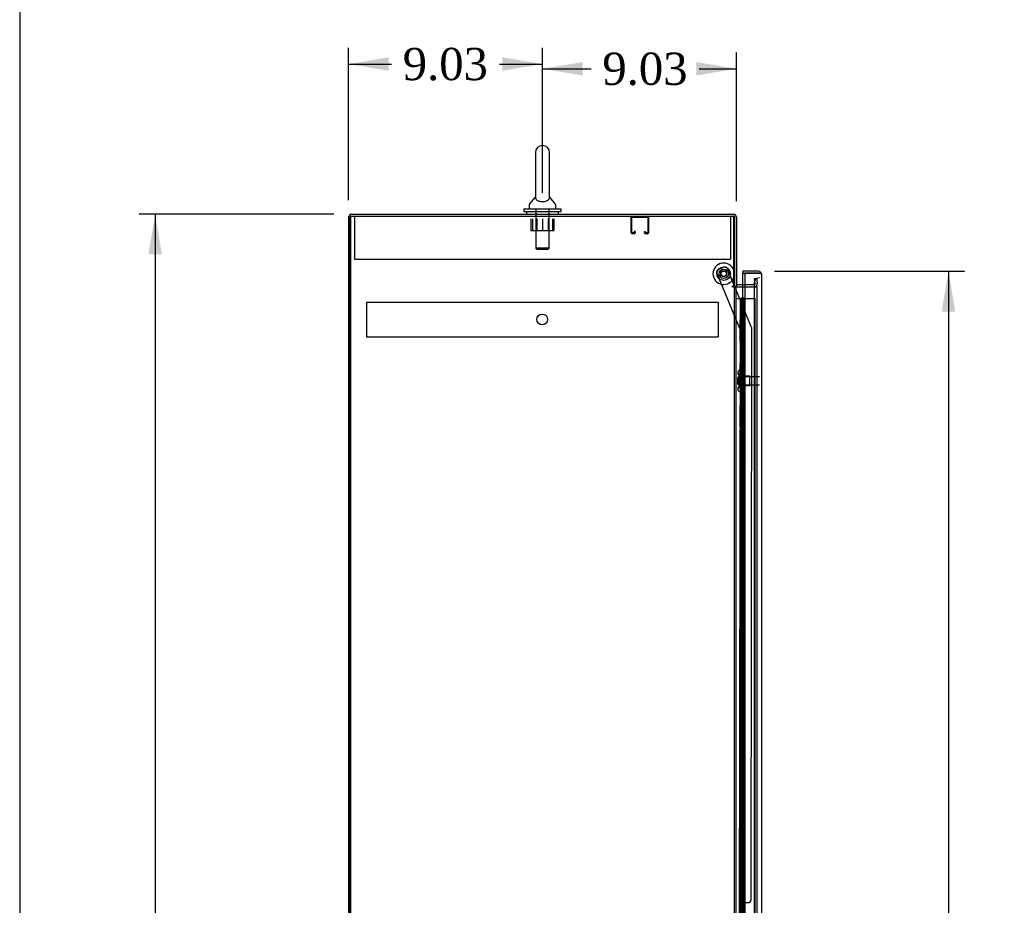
# Model space of a CAD drawing. Header units: inches. Extents: x 1 to 299, y -2 to 199.
# Tile 4 of 10: x 1 to 47, y 104 to 145. Entities that reach past the tile are written whole.
import ezdxf
from ezdxf.enums import TextEntityAlignment as Align
from ezdxf.lldxf.tags import DXFTag

# ---------------------------------------------------------------- set-up
doc = ezdxf.new("R2010")
doc.units = ezdxf.units.IN
doc.header["$MEASUREMENT"] = 0
for name, color, linetype in [('COM50677-2', 7, 'Continuous'), ('COM53964-1', 7, 'Continuous'), ('COM55523', 7, 'Continuous'), ('COM70216', 7, 'Continuous'), ('COM70220', 7, 'Continuous'), ('COM70763-3', 7, 'Continuous'), ('COM70764-2', 7, 'Continuous'), ('COM70839-3', 7, 'Continuous'), ('COM71202-3', 7, 'Continuous'), ('COM71203-2', 7, 'Continuous'), ('COM71206-5', 7, 'Continuous'), ('Default', 7, 'Continuous'), ('NTS18024', 7, 'Continuous'), ('NTS18147', 7, 'Continuous'), ('ROL87452', 7, 'Continuous'), ('RVT17786', 7, 'Continuous'), ('SCS86415', 7, 'Continuous'), ('STD26122', 7, 'Continuous'), ('WAF25376', 7, 'Continuous'), ('WAF25377', 7, 'Continuous'), ('WAM254785', 7, 'Continuous'), ('WAM30038', 7, 'Continuous')]:
    doc.layers.add(name, color=color, linetype=linetype)
doc.styles.add('SEACAD_Times_New_Roman', font='times.ttf')
tags = doc.linetypes.add('HIDDEN2', pattern=[0.1875, 0.125, -0.0625]).pattern_tags.tags
tags[6:7] = [DXFTag(74, 4), DXFTag(75, 0), DXFTag(340, '0'), DXFTag(46, 0.0), DXFTag(50, 0.0), DXFTag(44, 0.0), DXFTag(45, 0.0)]
tags[4:5] = [DXFTag(74, 4), DXFTag(75, 0), DXFTag(340, '0'), DXFTag(46, 0.0), DXFTag(50, 0.0), DXFTag(44, 0.0), DXFTag(45, 0.0)]
doc.dimstyles.new('HAMMOND_(STH_-_300x200)', dxfattribs={"dimtxt": 1.5, "dimasz": 1.875, "dimexe": 0.75, "dimexo": 0.75, "dimgap": 0.375, "dimtad": 0, "dimtih": 1, "dimtoh": 1, "dimzin": 0, "dimdsep": 46, "dimtxsty": 'SEACAD_Times_New_Roman', "dimblk1": '_SE_FILLED', "dimblk2": '_SE_FILLED', "dimsah": 1, "dimcen": 0.75, "dimadec": 0, "dimazin": 0, "dimtfac": 0.8, "dimtofl": 0, "dimtmove": 0, "dimatfit": 3, "dimfxl": 1, "dimtolj": 1, "dimtzin": 0, "dimarcsym": 0})

# ---------------------------------------------------------------- blocks, each defined once
blk = doc.blocks.new('SE4')
at = {"layer": 'COM50677-2', "color": 7, "linetype": 'HIDDEN2'}
for p, q in [((16.951, 136.031), (16.951, 135.846)), ((16.951, 135.846), (16.951, 134.031)), ((34.451, 136.031), (34.451, 135.846)), ((34.451, 135.846), (34.451, 134.031)), ((16.951, 134.031), (34.451, 134.031))]:
    blk.add_line(p, q, dxfattribs=at)
at = {"layer": 'COM53964-1', "color": 7, "linetype": 'HIDDEN2'}
for p, q in [((17.503, 132.04), (17.503, 131.902)), ((17.503, 132.04), (33.878, 132.04)), ((33.878, 132.04), (33.878, 131.902)), ((17.503, 131.902), (17.503, 130.553)), ((33.878, 131.902), (33.878, 130.553)), ((17.503, 130.553), (17.503, 130.415)), ((17.503, 130.415), (33.878, 130.415)), ((33.878, 130.553), (33.878, 130.415))]:
    blk.add_line(p, q, dxfattribs=at)
blk.add_circle((25.69, 131.228), 0.25, dxfattribs=at)
at = {"layer": 'COM55523', "color": 7, "linetype": 'Continuous'}
for p, q in [((34.708, 132.205), (34.919, 132.205)), ((34.919, 132.205), (35.123, 132.205)), ((34.919, 131.205), (34.919, 132.205)), ((34.943, 132.214), (34.943, 132.24)), ((34.943, 132.24), (34.993, 132.24)), ((34.993, 132.214), (34.943, 132.214)), ((34.956, 132.214), (34.956, 132.205)), ((34.993, 132.24), (35.018, 132.24)), ((34.993, 132.214), (35.018, 132.214)), ((35.018, 132.24), (35.068, 132.24)), ((35.068, 132.214), (35.018, 132.214)), ((35.056, 132.205), (35.056, 132.214)), ((35.068, 132.24), (35.068, 132.214)), ((35.123, 132.205), (35.125, 132.205)), ((35.123, 131.205), (35.123, 132.205)), ((35.123, 131.205), (34.919, 131.205)), ((34.919, 130.205), (34.919, 131.205)), ((35.123, 131.205), (34.919, 131.205)), ((35.123, 130.205), (35.123, 131.205)), ((35.123, 130.205), (34.919, 130.205)), ((35.123, 130.205), (34.919, 130.205)), ((34.919, 129.205), (34.919, 130.205)), ((35.123, 129.205), (35.123, 130.205)), ((35.123, 129.205), (34.919, 129.205)), ((34.919, 128.205), (34.919, 129.205)), ((35.123, 129.205), (34.919, 129.205)), ((35.123, 128.205), (35.123, 129.205)), ((35.123, 128.205), (34.919, 128.205)), ((35.123, 128.205), (34.919, 128.205)), ((34.919, 127.205), (34.919, 128.205)), ((35.123, 127.205), (35.123, 128.205)), ((35.123, 127.205), (34.919, 127.205)), ((34.919, 126.205), (34.919, 127.205)), ((35.123, 127.205), (34.919, 127.205)), ((35.123, 126.205), (35.123, 127.205)), ((35.123, 126.205), (34.919, 126.205)), ((35.123, 126.205), (34.919, 126.205)), ((34.919, 125.205), (34.919, 126.205)), ((35.123, 125.205), (35.123, 126.205)), ((35.123, 125.205), (34.919, 125.205)), ((34.919, 124.205), (34.919, 125.205)), ((35.123, 125.205), (34.919, 125.205)), ((35.123, 124.205), (35.123, 125.205)), ((35.123, 124.205), (34.919, 124.205)), ((35.123, 124.205), (34.919, 124.205)), ((34.919, 123.205), (34.919, 124.205)), ((35.123, 123.205), (35.123, 124.205)), ((35.123, 123.205), (34.919, 123.205)), ((34.919, 122.205), (34.919, 123.205)), ((35.123, 123.205), (34.919, 123.205)), ((35.123, 122.205), (35.123, 123.205)), ((35.123, 122.205), (34.919, 122.205)), ((35.123, 122.205), (34.919, 122.205)), ((34.919, 121.205), (34.919, 122.205)), ((35.123, 121.205), (35.123, 122.205)), ((35.123, 121.205), (34.919, 121.205)), ((34.919, 120.205), (34.919, 121.205)), ((35.123, 121.205), (34.919, 121.205)), ((35.123, 120.205), (35.123, 121.205)), ((35.123, 120.205), (34.919, 120.205)), ((35.123, 120.205), (34.919, 120.205)), ((34.919, 119.205), (34.919, 120.205)), ((35.123, 119.205), (35.123, 120.205)), ((35.123, 119.205), (34.919, 119.205)), ((34.919, 118.205), (34.919, 119.205)), ((35.123, 119.205), (34.919, 119.205)), ((35.123, 118.205), (35.123, 119.205)), ((35.123, 118.205), (34.919, 118.205)), ((35.123, 118.205), (34.919, 118.205)), ((34.919, 117.205), (34.919, 118.205)), ((35.123, 117.205), (35.123, 118.205)), ((35.123, 117.205), (34.919, 117.205)), ((34.919, 116.205), (34.919, 117.205)), ((35.123, 117.205), (34.919, 117.205)), ((35.123, 116.205), (35.123, 117.205)), ((35.123, 116.205), (34.919, 116.205)), ((35.123, 116.205), (34.919, 116.205)), ((34.919, 115.205), (34.919, 116.205)), ((35.123, 115.205), (35.123, 116.205)), ((35.123, 115.205), (34.919, 115.205)), ((34.919, 114.205), (34.919, 115.205)), ((35.123, 115.205), (34.919, 115.205)), ((35.123, 114.205), (35.123, 115.205)), ((35.123, 114.205), (34.919, 114.205)), ((35.123, 114.205), (34.919, 114.205)), ((34.919, 113.205), (34.919, 114.205)), ((35.123, 113.205), (35.123, 114.205)), ((35.123, 113.205), (34.919, 113.205)), ((34.919, 112.205), (34.919, 113.205)), ((35.123, 113.205), (34.919, 113.205)), ((35.123, 112.205), (35.123, 113.205)), ((35.123, 112.205), (34.919, 112.205)), ((35.123, 112.205), (34.919, 112.205)), ((34.919, 111.205), (34.919, 112.205)), ((35.123, 111.205), (35.123, 112.205)), ((35.123, 111.205), (34.919, 111.205)), ((34.919, 110.205), (34.919, 111.205)), ((35.123, 111.205), (34.919, 111.205)), ((35.123, 110.205), (35.123, 111.205)), ((35.123, 110.205), (34.919, 110.205)), ((35.123, 110.205), (34.919, 110.205)), ((34.919, 109.205), (34.919, 110.205)), ((35.123, 109.205), (35.123, 110.205)), ((35.123, 109.205), (34.919, 109.205)), ((34.919, 108.205), (34.919, 109.205)), ((35.123, 109.205), (34.919, 109.205)), ((35.123, 108.205), (35.123, 109.205)), ((35.123, 108.205), (34.919, 108.205)), ((35.123, 108.205), (34.919, 108.205)), ((34.919, 107.205), (34.919, 108.205)), ((35.123, 107.205), (35.123, 108.205)), ((35.123, 107.205), (34.919, 107.205)), ((34.919, 106.205), (34.919, 107.205)), ((35.123, 107.205), (34.919, 107.205)), ((35.123, 106.205), (35.123, 107.205)), ((35.123, 106.205), (34.919, 106.205)), ((35.123, 106.205), (34.919, 106.205)), ((34.919, 105.205), (34.919, 106.205)), ((35.123, 105.205), (35.123, 106.205)), ((35.123, 105.205), (34.919, 105.205)), ((34.919, 104.205), (34.919, 105.205)), ((35.123, 105.205), (34.919, 105.205)), ((35.123, 104.205), (35.123, 105.205)), ((35.123, 104.205), (34.919, 104.205)), ((35.123, 104.205), (34.919, 104.205)), ((34.919, 103.205), (34.919, 104.205)), ((35.123, 103.205), (35.123, 104.205))]:
    blk.add_line(p, q, dxfattribs=at)
at = {"layer": 'COM55523', "color": 7, "linetype": 'HIDDEN2'}
for p, q in [((34.956, 132.205), (34.956, 72.205)), ((35.056, 72.205), (35.056, 132.205)), ((35.125, 132.205), (35.601, 132.205)), ((35.601, 72.205), (35.601, 132.205)), ((34.919, 131.205), (34.889, 131.205)), ((34.889, 131.205), (34.889, 130.205)), ((34.919, 130.205), (34.889, 130.205)), ((34.919, 129.205), (34.889, 129.205)), ((34.889, 129.205), (34.889, 128.205)), ((34.919, 128.205), (34.889, 128.205)), ((34.919, 127.205), (34.889, 127.205)), ((34.889, 127.205), (34.889, 126.205)), ((34.919, 126.205), (34.889, 126.205)), ((34.919, 125.205), (34.889, 125.205)), ((34.889, 125.205), (34.889, 124.205)), ((34.919, 124.205), (34.889, 124.205)), ((34.919, 123.205), (34.889, 123.205)), ((34.889, 123.205), (34.889, 122.205)), ((34.919, 122.205), (34.889, 122.205)), ((34.919, 121.205), (34.889, 121.205)), ((34.889, 121.205), (34.889, 120.205)), ((34.919, 120.205), (34.889, 120.205)), ((34.919, 119.205), (34.889, 119.205)), ((34.889, 119.205), (34.889, 118.205)), ((34.919, 118.205), (34.889, 118.205)), ((34.919, 117.205), (34.889, 117.205)), ((34.889, 117.205), (34.889, 116.205)), ((34.919, 116.205), (34.889, 116.205)), ((34.919, 115.205), (34.889, 115.205)), ((34.889, 115.205), (34.889, 114.205)), ((34.919, 114.205), (34.889, 114.205)), ((34.919, 113.205), (34.889, 113.205)), ((34.889, 113.205), (34.889, 112.205)), ((34.919, 112.205), (34.889, 112.205)), ((34.919, 111.205), (34.889, 111.205)), ((34.889, 111.205), (34.889, 110.205)), ((34.919, 110.205), (34.889, 110.205)), ((34.919, 109.205), (34.889, 109.205)), ((34.889, 109.205), (34.889, 108.205)), ((34.919, 108.205), (34.889, 108.205)), ((34.919, 107.205), (34.889, 107.205)), ((34.889, 107.205), (34.889, 106.205)), ((34.919, 106.205), (34.889, 106.205)), ((34.919, 105.205), (34.889, 105.205)), ((34.889, 105.205), (34.889, 104.205)), ((34.919, 104.205), (34.889, 104.205))]:
    blk.add_line(p, q, dxfattribs=at)
at = {"layer": 'COM70216', "color": 7, "linetype": 'HIDDEN2'}
for p, q in [((29.825, 135.261), (29.825, 135.988)), ((29.865, 135.261), (29.865, 135.988)), ((29.868, 135.991), (30.595, 135.991)), ((30.598, 135.988), (30.598, 135.261)), ((30.638, 135.988), (30.638, 135.261)), ((29.97, 135.258), (29.868, 135.258)), ((29.97, 135.218), (29.868, 135.218)), ((29.973, 135.312), (29.973, 135.261)), ((30.013, 135.312), (29.973, 135.312)), ((30.013, 135.312), (30.013, 135.261)), ((30.45, 135.261), (30.45, 135.312)), ((30.45, 135.312), (30.49, 135.312)), ((30.49, 135.261), (30.49, 135.312)), ((30.595, 135.258), (30.493, 135.258)), ((30.595, 135.218), (30.493, 135.218))]:
    blk.add_line(p, q, dxfattribs=at)
for centre, radius, start, end in [((29.868, 135.988), 0.043, 90, 180), ((29.868, 135.988), 0.003, 90, 180), ((30.595, 135.988), 0.043, 0, 90), ((30.595, 135.988), 0.003, 0, 90), ((29.868, 135.261), 0.043, 180, 270), ((29.868, 135.261), 0.003, 180, 270), ((29.97, 135.261), 0.003, 270, 0), ((29.97, 135.261), 0.043, 270, 0), ((30.493, 135.261), 0.043, 180, 270), ((30.493, 135.261), 0.003, 180, 270), ((30.595, 135.261), 0.003, 270, 0), ((30.595, 135.261), 0.043, 270, 0)]:
    blk.add_arc(centre, radius, start, end, dxfattribs=at)
at = {"layer": 'COM70220', "color": 7, "linetype": 'HIDDEN2'}
for p, q in [((35.55, 132.921), (35.55, 132.671)), ((35.55, 132.671), (35.55, 71.739))]:
    blk.add_line(p, q, dxfattribs=at)
blk.add_arc((35.8, 132.921), 0.25, 90, 180, dxfattribs=at)
at = {"layer": 'COM70763-3', "color": 7, "linetype": 'Continuous'}
for q in [(16.673, 64.161), (16.708, 136.031)]:
    blk.add_line((16.673, 136.031), q, dxfattribs=at)
at = {"layer": 'COM70763-3', "color": 7, "linetype": 'HIDDEN2'}
blk.add_line((16.768, 136.031), (16.768, 64.161), dxfattribs=at)
at = {"layer": 'COM70764-2', "color": 7, "linetype": 'Continuous'}
for p, q in [((16.733, 136.126), (34.59, 136.126)), ((16.733, 136.126), (16.733, 136.031)), ((34.638, 135.983), (34.638, 132.781)), ((34.733, 135.983), (34.733, 132.781)), ((34.638, 132.781), (34.733, 132.781)), ((35.125, 132.846), (34.781, 132.846))]:
    blk.add_line(p, q, dxfattribs=at)
at = {"layer": 'COM70764-2', "color": 7, "linetype": 'HIDDEN2'}
for p, q in [((35.564, 133.131), (35.657, 133.148)), ((35.604, 132.903), (35.564, 133.131)), ((35.657, 133.148), (35.698, 132.919)), ((35.698, 132.919), (35.7, 132.901)), ((35.557, 132.846), (35.125, 132.846)), ((35.604, 132.884), (35.604, 132.903))]:
    blk.add_line(p, q, dxfattribs=at)
at = {"layer": 'COM70764-2', "color": 7, "linetype": 'Continuous'}
for centre, radius, start, end in [((34.59, 135.983), 0.143, 0, 90), ((34.59, 135.983), 0.048, 0, 61.369), ((34.781, 132.894), 0.143, 232.2051, 270), ((34.781, 132.894), 0.048, 180, 270)]:
    blk.add_arc(centre, radius, start, end, dxfattribs=at)
at = {"layer": 'COM70764-2', "color": 7, "linetype": 'HIDDEN2'}
for centre, radius, start, end in [((34.59, 135.983), 0.048, 61.369, 90), ((35.557, 132.894), 0.143, 270, 2.7868), ((35.557, 132.894), 0.048, 270, 348.0333)]:
    blk.add_arc(centre, radius, start, end, dxfattribs=at)
at = {"layer": 'COM70839-3', "color": 7, "linetype": 'HIDDEN2'}
for p, q in [((34.916, 130.733), (33.818, 133.391)), ((33.886, 133.554), (34.146, 133.661)), ((34.613, 132.858), (34.309, 133.593)), ((34.644, 132.781), (34.638, 132.798)), ((35.437, 130.861), (34.657, 132.751)), ((34.879, 102.856), (34.916, 130.733)), ((35.412, 104.23), (35.447, 130.813)), ((35.076, 104.106), (35.287, 104.105))]:
    blk.add_line(p, q, dxfattribs=at)
at = {"layer": 'COM70839-3', "color": 7, "linetype": 'Continuous'}
for p, q in [((34.638, 132.798), (34.613, 132.858)), ((34.657, 132.751), (34.644, 132.781))]:
    blk.add_line(p, q, dxfattribs=at)
at = {"layer": 'COM70839-3', "color": 7, "linetype": 'HIDDEN2'}
blk.add_circle((34.138, 133.354), 0.129, dxfattribs=at)
for centre, start, end in [((33.934, 133.438), 112.437, 202.437), ((34.194, 133.546), 22.437, 112.437), ((35.322, 130.814), 359.925, 22.437), ((35.076, 103.981), 89.925, 179.925), ((35.287, 104.23), 269.925, 359.925)]:
    blk.add_arc(centre, 0.125, start, end, dxfattribs=at)
at = {"layer": 'COM71202-3', "color": 7, "linetype": 'Continuous'}
for p, q in [((35.02, 133.471), (35.02, 133.376)), ((35.752, 133.471), (35.02, 133.471)), ((35.02, 132.846), (35.02, 133.376)), ((35.02, 133.376), (35.125, 133.376)), ((35.02, 133.376), (35.752, 133.376)), ((35.125, 133.376), (35.125, 71.034)), ((35.752, 133.376), (35.125, 133.376)), ((35.752, 133.376), (35.752, 133.376)), ((35.814, 133.376), (35.752, 133.376)), ((35.752, 133.376), (35.865, 133.376)), ((35.814, 133.376), (35.865, 133.415)), ((35.895, 133.329), (35.895, 133.329)), ((35.895, 133.329), (35.895, 133.328)), ((35.895, 133.328), (35.895, 71.082))]:
    blk.add_line(p, q, dxfattribs=at)
at = {"layer": 'COM71202-3', "color": 7, "linetype": 'HIDDEN2'}
blk.add_line((35.02, 71.346), (35.02, 132.846), dxfattribs=at)
at = {"layer": 'COM71202-3', "color": 7, "linetype": 'Continuous'}
for start, end in [(37.5036, 90), (0.1561, 37.5036), (0, 0.0762)]:
    blk.add_arc((35.752, 133.328), 0.143, start, end, dxfattribs=at)
blk.add_open_spline([(35.865, 133.376), (35.875, 133.368), (35.882, 133.36), (35.889, 133.348), (35.891, 133.344), (35.894, 133.337), (35.895, 133.333), (35.895, 133.329)], degree=3, knots=[0, 0, 0, 0, 0.5, 0.5, 0.75, 0.75, 1, 1, 1, 1], dxfattribs=at)
at = {"layer": 'COM71203-2', "color": 7, "linetype": 'Continuous'}
for p, q in [((16.708, 64.161), (16.708, 136.031)), ((16.708, 136.031), (34.613, 136.031)), ((34.613, 132.781), (34.613, 136.031)), ((34.535, 132.781), (34.613, 132.781)), ((34.565, 132.751), (34.535, 132.751)), ((34.565, 132.751), (34.708, 132.751)), ((34.708, 132.751), (34.708, 71.441)), ((34.756, 132.751), (34.708, 132.751)), ((34.756, 132.751), (35.125, 132.751))]:
    blk.add_line(p, q, dxfattribs=at)
at = {"layer": 'COM71203-2', "color": 7, "linetype": 'HIDDEN2'}
for p, q in [((35.125, 132.751), (35.675, 132.751)), ((35.675, 132.751), (35.675, 71.441))]:
    blk.add_line(p, q, dxfattribs=at)
at = {"layer": 'COM71203-2', "color": 7, "linetype": 'Continuous'}
blk.add_arc((34.535, 132.766), 0.015, 90, 270, dxfattribs=at)
at = {"layer": 'COM71206-5', "color": 7, "linetype": 'HIDDEN2'}
for p, q in [((16.733, 64.161), (16.733, 136.031)), ((34.613, 136.031), (34.638, 136.031)), ((34.638, 135.983), (34.638, 136.031)), ((34.613, 132.781), (34.638, 132.781)), ((34.638, 71.441), (34.638, 132.751)), ((35.7, 132.751), (35.675, 132.751)), ((35.7, 71.441), (35.7, 132.751))]:
    blk.add_line(p, q, dxfattribs=at)
blk.add_arc((34.56, 132.766), 0.015, 90, 270, dxfattribs=at)
at = {"layer": 'NTS18024', "color": 7, "linetype": 'HIDDEN2'}
for p, q in [((25.163, 135.906), (25.163, 135.361)), ((25.236, 135.906), (25.236, 135.361)), ((25.438, 135.906), (25.438, 135.361)), ((25.701, 135.906), (25.701, 135.361)), ((25.964, 135.906), (25.964, 135.361)), ((26.166, 135.906), (26.166, 135.361)), ((26.236, 135.906), (26.236, 135.361)), ((25.163, 135.361), (25.236, 135.361)), ((25.236, 135.361), (25.701, 135.361)), ((25.701, 135.361), (26.166, 135.361)), ((26.166, 135.361), (26.236, 135.361))]:
    blk.add_line(p, q, dxfattribs=at)
at = {"layer": 'NTS18147', "color": 7, "linetype": 'HIDDEN2'}
for p, q in [((34.85, 128.872), (34.85, 128.876)), ((34.913, 128.876), (34.85, 128.876)), ((34.85, 128.872), (34.913, 128.872)), ((34.913, 128.872), (34.913, 128.876)), ((34.913, 128.683), (34.913, 128.872)), ((34.788, 128.777), (34.788, 128.723)), ((34.85, 128.683), (34.85, 128.565)), ((34.913, 128.683), (34.85, 128.683)), ((34.85, 128.565), (34.913, 128.565)), ((34.913, 128.565), (34.913, 128.683)), ((35.35, 128.596), (34.913, 128.596)), ((34.913, 128.188), (34.913, 128.565)), ((35.35, 128.156), (35.35, 128.596)), ((34.788, 128.03), (34.788, 127.975)), ((34.85, 128.188), (34.85, 128.07)), ((34.913, 128.188), (34.85, 128.188)), ((34.85, 128.07), (34.913, 128.07)), ((34.85, 127.881), (34.85, 127.876)), ((34.913, 127.881), (34.85, 127.881)), ((34.85, 127.876), (34.913, 127.876)), ((34.913, 128.07), (34.913, 128.188)), ((34.913, 128.156), (35.35, 128.156)), ((34.913, 127.881), (34.913, 128.07)), ((34.913, 127.881), (34.913, 127.876))]:
    blk.add_line(p, q, dxfattribs=at)
blk.add_arc((35.106, 128.376), 0.318, 143.6338, 216.3662, dxfattribs=at)
for centre, start_param, end_param in [((35.106, 128.777), 2.506883, 3.776302), ((35.106, 128.723), 3.141593, 3.776302), ((35.106, 127.975), 2.506883, 3.776302), ((35.106, 128.03), 2.506883, 3.141593)]:
    blk.add_ellipse(centre, major_axis=(0.318, 0), ratio=0.5, start_param=start_param, end_param=end_param, dxfattribs=at)
at = {"layer": 'ROL87452', "color": 7, "linetype": 'HIDDEN2'}
blk.add_arc((34.138, 133.354), 0.5, 18.1949, 341.8051, dxfattribs=at)
at = {"layer": 'ROL87452', "color": 7, "linetype": 'Continuous'}
for start, end in [(0, 18.1949), (341.8051, 0)]:
    blk.add_arc((34.138, 133.354), 0.5, start, end, dxfattribs=at)
at = {"layer": 'RVT17786', "color": 7, "linetype": 'HIDDEN2'}
for radius in [0.217, 0.125]:
    blk.add_circle((34.138, 133.354), radius, dxfattribs=at)
at = {"layer": 'SCS86415', "color": 7, "linetype": 'Continuous'}
for p, q in [((25.369, 138.991), (25.369, 136.922)), ((26.032, 136.921), (26.032, 138.991)), ((25.36, 136.911), (25.089, 136.584)), ((25.369, 136.922), (25.369, 136.921)), ((26.312, 136.584), (26.041, 136.911)), ((25.076, 136.546), (25.076, 136.426)), ((26.326, 136.426), (26.326, 136.546))]:
    blk.add_line(p, q, dxfattribs=at)
at = {"layer": 'SCS86415', "color": 7, "linetype": 'HIDDEN2'}
for p, q in [((25.389, 136.366), (25.389, 134.551)), ((26.013, 134.551), (26.013, 136.366)), ((26.013, 134.551), (25.389, 134.551)), ((25.389, 134.551), (25.449, 134.491)), ((25.449, 134.491), (25.953, 134.491)), ((25.953, 134.491), (26.013, 134.551))]:
    blk.add_line(p, q, dxfattribs=at)
at = {"layer": 'SCS86415', "color": 7, "linetype": 'Continuous'}
for centre, radius, start, end in [((25.701, 138.991), 0.331, 0, 180), ((25.136, 136.546), 0.06, 140.3214, 180), ((26.266, 136.546), 0.06, 0, 39.6786), ((25.136, 136.426), 0.06, 180, 270), ((26.266, 136.426), 0.06, 270, 0)]:
    blk.add_arc(centre, radius, start, end, dxfattribs=at)
for points, knots in [([(25.369, 136.925), (25.369, 136.922), (25.369, 136.919), (25.37, 136.906), (25.371, 136.895), (25.38, 136.857), (25.393, 136.829), (25.444, 136.776), (25.481, 136.752), (25.582, 136.717), (25.647, 136.707), (25.776, 136.709), (25.838, 136.721), (25.886, 136.741)], [0.7057968, 0.7057968, 0.7057968, 0.7057968, 0.71875, 0.71875, 0.75, 0.75, 0.8125, 0.8125, 0.875, 0.875, 0.9375, 0.9375, 1, 1, 1, 1]), ([(25.886, 136.741), (25.934, 136.76), (25.968, 136.785), (26.013, 136.838), (26.024, 136.866), (26.031, 136.902), (26.032, 136.912), (26.032, 136.923), (26.032, 136.926), (26.032, 136.928)], [0, 0, 0, 0, 0.0625, 0.0625, 0.125, 0.125, 0.15625, 0.15625, 0.1686757, 0.1686757, 0.1686757, 0.1686757])]:
    blk.add_open_spline(points, degree=3, knots=knots, dxfattribs=at)
at = {"layer": 'STD26122', "color": 7, "linetype": 'HIDDEN2'}
for p, q in [((34.835, 128.561), (34.8, 128.526)), ((34.8, 128.226), (34.8, 128.526)), ((34.835, 128.191), (34.835, 128.561)), ((35.8, 128.561), (34.835, 128.561)), ((34.8, 128.226), (34.835, 128.191)), ((34.835, 128.191), (35.8, 128.191))]:
    blk.add_line(p, q, dxfattribs=at)
at = {"layer": 'WAF25376', "color": 7, "linetype": 'HIDDEN2'}
for radius in [0.315, 0.14]:
    blk.add_circle((34.138, 133.354), radius, dxfattribs=at)
at = {"layer": 'WAF25377', "color": 7, "linetype": 'Continuous'}
for p, q in [((24.826, 136.366), (26.576, 136.366)), ((24.826, 136.366), (24.826, 136.251)), ((24.826, 136.251), (26.576, 136.251)), ((26.576, 136.251), (26.576, 136.366))]:
    blk.add_line(p, q, dxfattribs=at)
at = {"layer": 'WAM254785', "color": 7, "linetype": 'Continuous'}
for p, q in [((24.951, 136.251), (24.951, 136.126)), ((26.451, 136.126), (26.451, 136.251))]:
    blk.add_line(p, q, dxfattribs=at)
at = {"layer": 'WAM30038', "color": 7, "linetype": 'HIDDEN2'}
for p, q in [((35.038, 128.001), (35.038, 128.751)), ((35.062, 128.751), (35.038, 128.751)), ((35.062, 128.001), (35.062, 128.751)), ((35.071, 128.562), (35.11, 128.537)), ((35.125, 128.55), (35.081, 128.578)), ((35.081, 128.554), (35.125, 128.525)), ((35.125, 128.394), (35.081, 128.394)), ((35.081, 128.359), (35.125, 128.359)), ((35.11, 128.537), (35.125, 128.55)), ((35.125, 128.605), (35.125, 128.55)), ((35.125, 128.525), (35.125, 128.394)), ((35.125, 128.359), (35.125, 128.227)), ((35.038, 128.001), (35.062, 128.001)), ((35.11, 128.215), (35.071, 128.191)), ((35.125, 128.227), (35.081, 128.199)), ((35.081, 128.174), (35.125, 128.203)), ((35.125, 128.203), (35.11, 128.215)), ((35.125, 128.203), (35.125, 128.148))]:
    blk.add_line(p, q, dxfattribs=at)
for centre, radius, start, end in [((35.649, 129.282), 0.854, 226.5547, 228.2901), ((35.08, 128.376), 0.0182, 87.1609, 177.9942), ((35.08, 128.377), 0.0181, 181.7718, 273.073), ((35.646, 127.473), 0.85, 131.7058, 133.4493)]:
    blk.add_arc(centre, radius, start, end, dxfattribs=at)
for points, knots in [([(35.062, 128.578), (35.062, 128.576), (35.062, 128.574), (35.065, 128.569), (35.066, 128.567), (35.072, 128.56), (35.076, 128.556), (35.081, 128.554)], [0, 0, 0, 0, 0.25, 0.25, 0.5, 0.5, 1, 1, 1, 1]), ([(35.081, 128.578), (35.078, 128.58), (35.076, 128.581), (35.072, 128.583), (35.07, 128.583), (35.068, 128.584), (35.067, 128.584), (35.067, 128.584)], [0, 0, 0, 0, 0.25, 0.25, 0.5, 0.5, 0.5626015, 0.5626015, 0.5626015, 0.5626015]), ([(35.081, 128.645), (35.083, 128.643), (35.085, 128.641), (35.087, 128.639), (35.1, 128.628), (35.113, 128.616), (35.125, 128.605)], [0, 0, 0, 0, 0.141448, 0.141448, 0.141448, 1, 1, 1, 1]), ([(35.081, 128.199), (35.078, 128.198), (35.076, 128.196), (35.072, 128.193), (35.07, 128.191), (35.066, 128.186), (35.065, 128.184), (35.062, 128.179), (35.062, 128.176), (35.062, 128.174)], [0, 0, 0, 0, 0.25, 0.25, 0.5, 0.5, 0.75, 0.75, 1, 1, 1, 1]), ([(35.067, 128.169), (35.067, 128.169), (35.068, 128.169), (35.072, 128.17), (35.076, 128.172), (35.081, 128.174)], [0.4389304, 0.4389304, 0.4389304, 0.4389304, 0.5, 0.5, 1, 1, 1, 1]), ([(35.125, 128.148), (35.113, 128.137), (35.1, 128.125), (35.087, 128.114), (35.085, 128.112), (35.083, 128.11), (35.081, 128.108)], [0, 0, 0, 0, 0.858552, 0.858552, 0.858552, 1, 1, 1, 1])]:
    blk.add_open_spline(points, degree=3, knots=knots, dxfattribs=at)
blk = doc.blocks.new('DMBLK4844')
at = {"layer": 'Default', "linetype": 'Continuous'}
for points in [[(27.576, 143.201), (25.701, 142.889), (27.576, 142.576)], [(32.858, 143.201), (32.858, 142.576), (34.733, 142.889)]]:
    blk.add_hatch(color=7, dxfattribs=at).paths.add_polyline_path(points)
at = {"layer": 'Default', "color": 7, "linetype": 'Continuous'}
for p, q in [((25.701, 137.116), (25.701, 143.639)), ((34.733, 136.733), (34.733, 143.639)), ((25.701, 142.889), (27.963, 142.889)), ((32.994, 142.889), (34.733, 142.889))]:
    blk.add_line(p, q, dxfattribs=at)
at = {"layer": 'Default', "color": 7, "linetype": 'Continuous', "style": 'SEACAD_Times_New_Roman'}
blk.add_text('9.03', height=1.5, dxfattribs=at).set_placement((28.488, 143.639), align=Align.TOP_LEFT)
blk = doc.blocks.new('_SE_FILLED')
at = {"color": 0}
blk.add_line((0, 0), (-1, 0), dxfattribs=at)
blk.add_solid([(0, 0), (-1, -0.1665), (-1, 0.1665), (0, 0)], dxfattribs=at)
blk = doc.blocks.new('DMBLK4851')
at = {"layer": 'Default', "linetype": 'Continuous'}
for points in [[(44.912, 131.596), (44.599, 133.471), (44.287, 131.596)], [(44.912, 72.814), (44.287, 72.814), (44.599, 70.939)]]:
    blk.add_hatch(color=7, dxfattribs=at).paths.add_polyline_path(points)
at = {"layer": 'Default', "color": 7, "linetype": 'Continuous'}
for p, q in [((36.502, 133.471), (45.349, 133.471)), ((44.599, 133.471), (44.599, 103.48)), ((44.599, 99.205), (44.599, 70.939)), ((36.136, 70.939), (45.349, 70.939))]:
    blk.add_line(p, q, dxfattribs=at)
at = {"layer": 'Default', "color": 7, "linetype": 'Continuous', "style": 'SEACAD_Times_New_Roman'}
for s, p in [('62.53', (42.04, 102.955)), ('DOOR', (41.454, 100.705))]:
    blk.add_text(s, height=1.5, dxfattribs=at).set_placement(p, align=Align.TOP_LEFT)
blk = doc.blocks.new('DMBLK4855')
at = {"layer": 'Default', "linetype": 'Continuous'}
for points in [[(7.362, 134.251), (7.987, 134.251), (7.674, 136.126)], [(7.362, 65.941), (7.674, 64.066), (7.987, 65.941)]]:
    blk.add_hatch(color=7, dxfattribs=at).paths.add_polyline_path(points)
at = {"layer": 'Default', "color": 7, "linetype": 'Continuous'}
for p, q in [((15.983, 136.126), (6.924, 136.126)), ((7.674, 136.126), (7.674, 101.371)), ((7.674, 99.346), (7.674, 64.066)), ((15.983, 64.066), (6.924, 64.066))]:
    blk.add_line(p, q, dxfattribs=at)
at = {"layer": 'Default', "color": 7, "linetype": 'Continuous', "style": 'SEACAD_Times_New_Roman'}
blk.add_text('72.06', height=1.5, dxfattribs=at).set_placement((5.115, 100.846), align=Align.TOP_LEFT)
blk = doc.blocks.new('DMBLK4862')
at = {"layer": 'Default', "linetype": 'Continuous'}
for points in [[(18.548, 143.422), (16.673, 143.109), (18.548, 142.797)], [(23.826, 143.422), (23.826, 142.797), (25.701, 143.109)]]:
    blk.add_hatch(color=7, dxfattribs=at).paths.add_polyline_path(points)
at = {"layer": 'Default', "color": 7, "linetype": 'Continuous'}
for p, q in [((16.673, 136.781), (16.673, 143.859)), ((25.701, 137.116), (25.701, 143.859)), ((16.673, 143.109), (18.671, 143.109)), ((23.702, 143.109), (25.701, 143.109))]:
    blk.add_line(p, q, dxfattribs=at)
at = {"layer": 'Default', "color": 7, "linetype": 'Continuous', "style": 'SEACAD_Times_New_Roman'}
blk.add_text('9.03', height=1.5, dxfattribs=at).set_placement((19.196, 143.859), align=Align.TOP_LEFT)
blk = doc.blocks.new('BORDER')
at = {"layer": 'Default', "color": 7, "linetype": 'Continuous'}
blk.add_line((-41.86, 27.86), (-41.86, 0), dxfattribs=at)

msp = doc.modelspace()

# ---------------------------------------------------------------- block references
at = {"layer": 'Default', "color": 7, "xscale": 7.12, "yscale": 7.12, "zscale": 7.12}
msp.add_blockref('BORDER', (299.411, 0.564), dxfattribs=at)
at = {"layer": 'Default'}
msp.add_blockref('SE4', (0, 0), dxfattribs=at)

# ---------------------------------------------------------------- dimensions: what is measured, and where the dimension line sits
at = {"layer": 'Default', "color": 7, "linetype": 'Continuous'}
for base, p1, p2, picture, middle in [((25.701, 143.109), (16.673, 136.031), (25.701, 136.366), 'DMBLK4862', (21.187, 143.109)), ((34.733, 142.889), (25.701, 136.366), (34.733, 135.983), 'DMBLK4844', (30.479, 142.889))]:
    dim = msp.add_linear_dim(base=base, p1=p1, p2=p2, text='\\A1;<>', dimstyle='HAMMOND_(STH_-_300x200)', dxfattribs=at)
    dim.commit()
    dim.dimension.update_dxf_attribs({"geometry": picture, "text_midpoint": middle, "dimtype": 160})
for base, p1, p2, angle, text, picture, middle, dimtype in [((7.674, 136.126), (16.733, 136.126), (16.733, 64.066), 270, '\\A1;<>', 'DMBLK4855', (7.674, 100.096), 161), ((44.599, 70.939), (35.752, 133.471), (35.386, 70.939), 90, '\\A1;<>\\PDOOR', 'DMBLK4851', (44.599, 102.205), 160)]:
    dim = msp.add_linear_dim(base=base, p1=p1, p2=p2, angle=angle, text=text, dimstyle='HAMMOND_(STH_-_300x200)', dxfattribs=at)
    dim.commit()
    dim.dimension.update_dxf_attribs({"geometry": picture, "text_midpoint": middle, "dimtype": dimtype})

doc.saveas('drawing.dxf')
